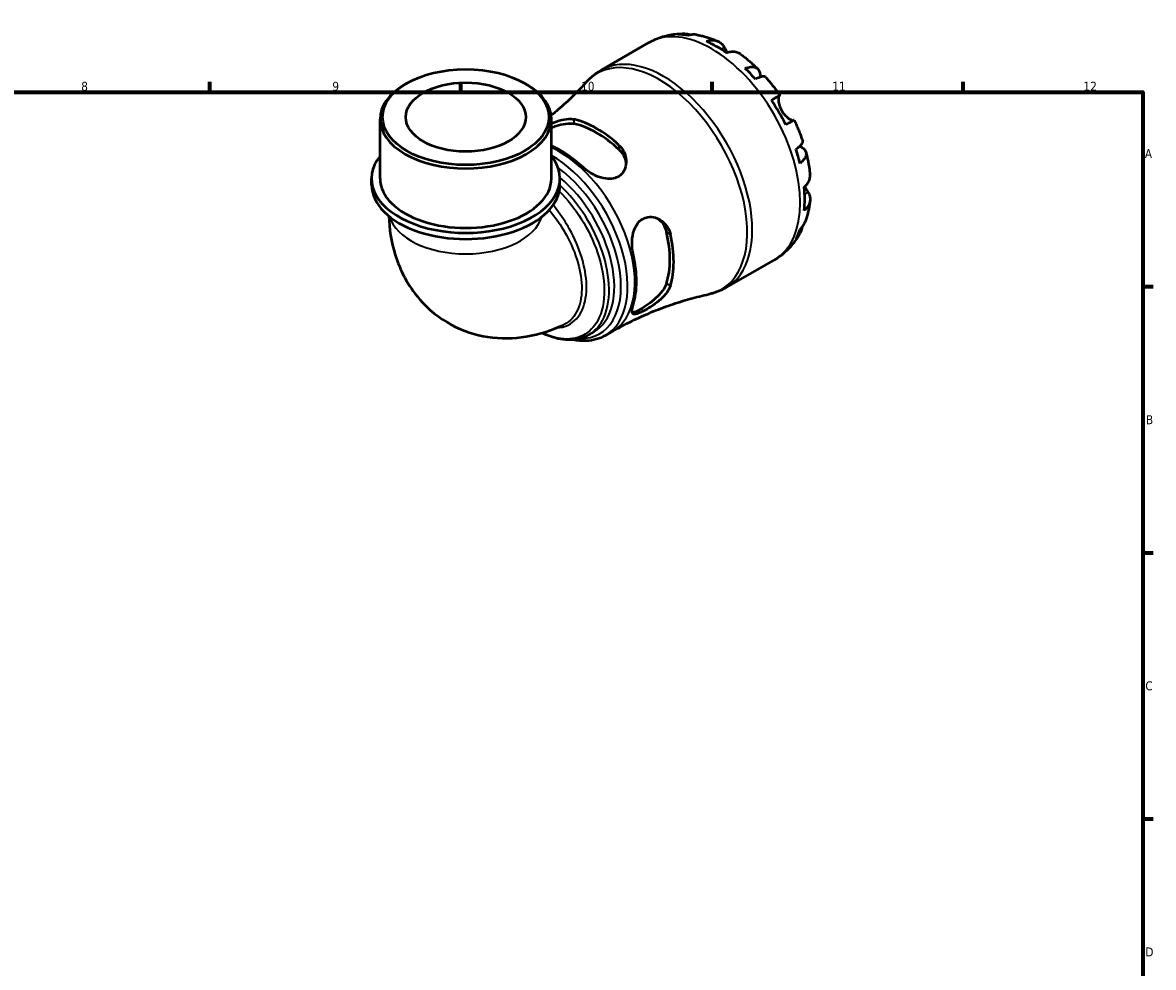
# Model space of a CAD drawing. Header units: millimetres. Extents: x 0 to 902, y 0 to 861.
# Tile 6 of 6: x 508 to 824, y 330 to 593. Entities that reach past the tile are written whole.
import ezdxf

# ---------------------------------------------------------------- set-up
doc = ezdxf.new("R2010")
doc.units = ezdxf.units.MM
for name, color, linetype, lineweight in [('Border (ISO)', 7, 'Continuous', 70), ('Visible (ISO)', 7, 'Continuous', 50), ('Visible Narrow (ISO)', 7, 'Continuous', 35)]:
    doc.layers.add(name, color=color, linetype=linetype, lineweight=lineweight)
doc.styles.add('Note Text (ISO)', font='tahoma.ttf')

# ---------------------------------------------------------------- blocks, each defined once
blk = doc.blocks.new('Borders Default Border')
at = {"layer": 'Border (ISO)'}
for p, q in [((560.67, 574), (560.67, 576.9)), ((630.75, 574), (630.75, 576.9)), ((700.83, 574), (700.83, 576.9)), ((770.92, 574), (770.92, 576.9)), ((821, 519.75), (823.9, 519.75)), ((821, 445.5), (823.9, 445.5)), ((821, 371.25), (823.9, 371.25))]:
    blk.add_line(p, q, dxfattribs=at)
at = {"layer": 'Border (ISO)', "flags": 128}
blk.add_lwpolyline([(20, 20), (20, 574), (821, 574), (821, 20), (20, 20)], dxfattribs=at)
at = {"layer": 'Border (ISO)', "color": 232, "true_color": 0xca0064, "char_height": 2.5, "attachment_point": 7, "style": 'Note Text (ISO)'}
for s, insert in [('8', (524.81, 574.34)), ('9', (594.88, 574.35)), ('10', (664.29, 574.35)), ('11', (734.37, 574.4)), ('12', (804.46, 574.4)), ('A', (821.59, 555.62)), ('B', (821.89, 481.37)), ('C', (821.73, 407.08)), ('D', (821.73, 332.88))]:
    blk.add_mtext(s, dxfattribs=dict(at, insert=insert))

msp = doc.modelspace()

# ---------------------------------------------------------------- linework, layer by layer
at = {"layer": 'Visible (ISO)'}
for p, q in [((669.852, 580.132), (683.227, 587.834)), ((615.635, 576.47), (615.138, 576.181)), ((648.573, 576.47), (649.07, 576.181)), ((608.202, 549.89), (608.202, 566.486)), ((656.005, 549.89), (656.005, 566.486)), ((605.812, 548.173), (605.812, 549.89)), ((658.396, 548.173), (658.396, 549.89)), ((704.784, 519.471), (718.159, 527.173)), ((666.426, 506.267), (667.893, 507.112)), ((671.08, 506.12), (673.102, 507.285))]:
    msp.add_line(p, q, dxfattribs=at)
for centre, major_axis, ratio, start_param, end_param in [((702.107, 558.318), (-17.365, 30.155), 0.5780931, 5.8300396, 5.9548003), ((702.107, 558.318), (-17.365, 30.155), 0.5780931, 5.3845169, 5.6149248), ((702.107, 558.318), (-17.365, 30.155), 0.5780931, 5.0446414, 5.1694021), ((632.104, 566.486), (-23.901, 0), 0.5758617, 5.5016397, 10.2063236), ((702.107, 558.318), (-17.365, 30.155), 0.5780931, 4.5991188, 4.8295266), ((668.608, 539.027), (15.189, -26.376), 0.5780931, 2.0648118, 2.6514446), ((668.608, 539.027), (14.447, -25.088), 0.5780931, 2.0492686, 2.6669878), ((658.709, 533.326), (-14.847, 25.782), 0.5780931, 5.1994433, 5.6285816), ((632.104, 549.89), (-26.292, 0), 0.5758617, 5.8534856, 9.8544776), ((702.107, 558.318), (-17.365, 30.155), 0.5780931, 4.2592433, 4.3840039), ((632.104, 549.89), (-23.901, 0), 0.5758617, 0, 3.1415927), ((632.104, 548.173), (-26.292, 0), 0.5758617, 0, 3.1415927), ((702.107, 558.318), (-17.365, 30.155), 0.5780931, 3.8137206, 4.0441285), ((668.608, 539.027), (14.447, -25.088), 0.5780931, 0.4784723, 1.0961914), ((668.608, 539.027), (15.189, -26.376), 0.5780931, 0.4940154, 1.0806483), ((702.107, 558.318), (17.365, -30.155), 0.5780931, 0.3322525, 0.4570131), ((658.709, 533.326), (-14.847, 25.782), 0.5780931, 3.628647, 4.229202)]:
    msp.add_ellipse(centre, major_axis=major_axis, ratio=ratio, start_param=start_param, end_param=end_param, dxfattribs=at)
for major_axis in [(23.201, 0), (16.731, 0)]:
    msp.add_ellipse((632.104, 567.059), major_axis=major_axis, ratio=0.5758617, dxfattribs=at)
for points, knots in [([(683.227, 587.834), (683.832, 588.183), (684.458, 588.497), (685.736, 589.05), (686.389, 589.29), (687.711, 589.694), (688.38, 589.859), (689.722, 590.115), (690.396, 590.206), (691.739, 590.321), (692.408, 590.344), (693.073, 590.336)], [5.49972085, 5.49972085, 5.49972085, 5.49972085, 5.56571751, 5.56571751, 5.63171416, 5.63171416, 5.69771082, 5.69771082, 5.76370747, 5.76370747, 5.82970413, 5.82970413, 5.82970413, 5.82970413]), ([(691.292, 590.1), (691.793, 590.241), (692.307, 590.316), (693.269, 590.349), (693.806, 590.306), (694.557, 590.146), (694.776, 590.086), (694.991, 590.017)], [0.18971835, 0.18971835, 0.18971835, 0.18971835, 0.3698032, 0.3698032, 0.55498435, 0.55498435, 0.63215004, 0.63215004, 0.63215004, 0.63215004]), ([(696.64, 589.997), (696.261, 590.063), (695.876, 590.084), (695.081, 590.047), (694.603, 589.969), (694.127, 589.825)], [5.42317109, 5.42317109, 5.42317109, 5.42317109, 5.5737621, 5.5737621, 5.75384696, 5.75384696, 5.75384696, 5.75384696]), ([(696.64, 589.997), (697.047, 589.926), (697.451, 589.844), (698.253, 589.66), (698.65, 589.558), (699.437, 589.337), (699.828, 589.217), (700.601, 588.959), (700.984, 588.822), (701.744, 588.531), (702.12, 588.377), (702.493, 588.216)], [5.94991793, 5.94991793, 5.94991793, 5.94991793, 5.99193941, 5.99193941, 6.03396089, 6.03396089, 6.07598237, 6.07598237, 6.11800385, 6.11800385, 6.16002533, 6.16002533, 6.16002533, 6.16002533]), ([(699.279, 588.207), (699.731, 588.36), (700.172, 588.453), (700.966, 588.529), (701.39, 588.515), (702.181, 588.357), (702.548, 588.212), (703.166, 587.851), (703.473, 587.599), (703.937, 587.06), (704.112, 586.797), (704.257, 586.523)], [0.18972425, 0.18972425, 0.18972425, 0.18972425, 0.36926522, 0.36926522, 0.55452014, 0.55452014, 0.73977506, 0.73977506, 0.92607912, 0.92607912, 1.06568045, 1.06568045, 1.06568045, 1.06568045]), ([(704.257, 586.523), (704.323, 586.398), (704.395, 586.263), (704.547, 585.984), (704.625, 585.842), (704.813, 585.508), (704.925, 585.314), (705.067, 585.077), (705.088, 585.041), (705.109, 585.006)], [-0.64798358, -0.64798358, -0.64798358, -0.64798358, -0.58129223, -0.58129223, -0.51957432, -0.51957432, -0.44316993, -0.44316993, -0.4297859, -0.4297859, -0.4297859, -0.4297859]), ([(708.784, 584.597), (708.695, 584.662), (708.604, 584.721), (708.205, 584.955), (707.838, 585.099), (707.047, 585.257), (706.623, 585.271), (705.829, 585.195), (705.388, 585.103), (704.936, 584.95)], [5.1737673, 5.1737673, 5.1737673, 5.1737673, 5.22854914, 5.22854914, 5.41380406, 5.41380406, 5.59905898, 5.59905898, 5.77859995, 5.77859995, 5.77859995, 5.77859995]), ([(708.785, 584.597), (709.122, 584.353), (709.456, 584.103), (710.117, 583.592), (710.444, 583.331), (711.092, 582.797), (711.413, 582.524), (712.047, 581.968), (712.36, 581.685), (712.981, 581.109), (713.287, 580.815), (713.591, 580.517)], [0.12660616, 0.12660616, 0.12660616, 0.12660616, 0.16914562, 0.16914562, 0.21168508, 0.21168508, 0.25422453, 0.25422453, 0.29676399, 0.29676399, 0.33930345, 0.33930345, 0.33930345, 0.33930345]), ([(710.088, 580.633), (710.518, 580.804), (710.926, 580.923), (711.639, 581.059), (712.007, 581.086), (712.665, 581.025), (712.956, 580.937), (713.418, 580.689), (713.633, 580.507), (713.963, 580.037), (714.079, 579.75), (714.211, 579.153), (714.239, 578.787), (714.21, 578.313), (714.205, 578.243), (714.198, 578.172)], [0.1897184, 0.1897184, 0.1897184, 0.1897184, 0.3698032, 0.3698032, 0.5549844, 0.5549844, 0.7401655, 0.7401655, 0.9258164, 0.9258164, 1.1114673, 1.1114673, 1.2978252, 1.2978252, 1.3296564, 1.3296564, 1.3296564, 1.3296564]), ([(665.81, 576.86), (666.042, 577.117), (666.283, 577.367), (666.779, 577.853), (667.035, 578.088), (667.561, 578.544), (667.832, 578.763), (668.386, 579.185), (668.671, 579.387), (669.252, 579.774), (669.549, 579.957), (669.852, 580.132)], [5.31466338, 5.31466338, 5.31466338, 5.31466338, 5.35167487, 5.35167487, 5.38868637, 5.38868637, 5.42569786, 5.42569786, 5.46270936, 5.46270936, 5.49972085, 5.49972085, 5.49972085, 5.49972085]), ([(715.796, 578.192), (715.728, 578.267), (715.635, 578.318), (715.373, 578.387), (715.162, 578.392), (714.639, 578.309), (714.329, 578.222), (713.701, 577.996), (713.329, 577.839), (712.923, 577.644)], [5.06842871, 5.06842871, 5.06842871, 5.06842871, 5.20339981, 5.20339981, 5.38858096, 5.38858096, 5.5737621, 5.5737621, 5.75384696, 5.75384696, 5.75384696, 5.75384696]), ([(715.796, 578.192), (716.077, 577.875), (716.354, 577.554), (716.901, 576.904), (717.17, 576.575), (717.702, 575.909), (717.964, 575.572), (718.481, 574.891), (718.735, 574.547), (719.235, 573.852), (719.481, 573.501), (719.723, 573.146)], [0.44562107, 0.44562107, 0.44562107, 0.44562107, 0.48754131, 0.48754131, 0.52946156, 0.52946156, 0.5713818, 0.5713818, 0.61330205, 0.61330205, 0.65522229, 0.65522229, 0.65522229, 0.65522229]), ([(665.81, 576.86), (664.632, 575.557), (663.383, 574.254), (660.748, 571.674), (659.362, 570.396), (657.268, 568.585), (656.611, 568.033), (655.942, 567.486)], [5.31466338, 5.31466338, 5.31466338, 5.31466338, 5.351674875, 5.351674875, 5.388686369, 5.388686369, 5.405153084, 5.405153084, 5.405153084, 5.405153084]), ([(717.391, 571.812), (717.777, 572.034), (718.12, 572.231), (718.681, 572.553), (718.947, 572.706), (719.362, 572.943), (719.512, 573.028), (719.691, 573.13), (719.736, 573.155), (719.707, 573.135), (719.66, 573.107), (719.586, 573.064)], [0.18972425, 0.18972425, 0.18972425, 0.18972425, 0.36926522, 0.36926522, 0.55452014, 0.55452014, 0.73977506, 0.73977506, 0.92607912, 0.92607912, 1.06568045, 1.06568045, 1.06568045, 1.06568045]), ([(719.586, 573.064), (719.565, 573.051), (719.545, 573.033), (719.487, 572.957), (719.452, 572.881), (719.394, 572.669), (719.372, 572.532), (719.342, 572.137), (719.345, 571.857), (719.418, 571.146), (719.503, 570.706), (719.792, 569.772), (720, 569.288), (720.264, 568.83)], [-0.64434498, -0.64434498, -0.64434498, -0.64434498, -0.60308586, -0.60308586, -0.52007987, -0.52007987, -0.43273909, -0.43273909, -0.31000661, -0.31000661, -0.15868997, -0.15868997, 0, 0, 0, 0]), ([(720.264, 568.83), (720.412, 568.573), (720.577, 568.327), (720.942, 567.848), (721.143, 567.619), (721.633, 567.125), (721.922, 566.883), (722.456, 566.504), (722.696, 566.364), (723.047, 566.201), (723.172, 566.156), (723.378, 566.106), (723.459, 566.101), (723.528, 566.114), (723.535, 566.115), (723.542, 566.117)], [0, 0, 0, 0, 0.08884908, 0.08884908, 0.18379648, 0.18379648, 0.31419699, 0.31419699, 0.43784665, 0.43784665, 0.52411276, 0.52411276, 0.60765264, 0.60765264, 0.61860221, 0.61860221, 0.61860221, 0.61860221]), ([(656.005, 565.266), (656.967, 565.683), (657.95, 566.03), (659.796, 566.476), (660.665, 566.584), (661.777, 566.537), (662.093, 566.497), (662.386, 566.431)], [-0.88745646, -0.88745646, -0.88745646, -0.88745646, -0.57211765, -0.57211765, -0.26999113, -0.26999113, -0.13970688, -0.13970688, -0.13970688, -0.13970688]), ([(656.006, 564.116), (656.447, 564.288), (656.887, 564.445), (658.209, 564.867), (659.161, 565.097), (660.925, 565.311), (661.738, 565.293), (662.386, 565.159)], [2.57343538, 2.57343538, 2.57343538, 2.57343538, 2.70883855, 2.70883855, 2.99739196, 2.99739196, 3.28594537, 3.28594537, 3.28594537, 3.28594537]), ([(723.723, 566.218), (723.722, 566.218), (723.678, 566.194), (723.512, 566.1), (723.362, 566.015), (722.947, 565.777), (722.681, 565.625), (722.12, 565.303), (721.777, 565.106), (721.391, 564.884)], [5.06966352, 5.06966352, 5.06966352, 5.06966352, 5.22854914, 5.22854914, 5.41380406, 5.41380406, 5.59905898, 5.59905898, 5.77859995, 5.77859995, 5.77859995, 5.77859995]), ([(723.723, 566.218), (723.909, 565.831), (724.09, 565.443), (724.442, 564.662), (724.613, 564.269), (724.945, 563.481), (725.106, 563.086), (725.417, 562.292), (725.567, 561.894), (725.857, 561.095), (725.996, 560.694), (726.13, 560.293)], [0.9155823, 0.9155823, 0.9155823, 0.9155823, 0.95750382, 0.95750382, 0.99942535, 0.99942535, 1.04134687, 1.04134687, 1.08326839, 1.08326839, 1.12518992, 1.12518992, 1.12518992, 1.12518992]), ([(674.831, 559.264), (675.092, 559.023), (675.33, 558.763), (676.073, 557.807), (676.449, 557.04), (676.889, 555.413), (676.941, 554.55), (676.695, 552.987), (676.429, 552.279), (675.692, 551.216), (675.293, 550.825), (674.362, 550.233), (673.852, 550.032), (672.623, 549.779), (671.903, 549.774), (670.244, 550.002), (669.307, 550.294), (667.479, 551.11), (666.59, 551.642), (665.495, 552.478), (665.203, 552.724), (664.931, 552.978)], [-2.4790192, -2.4790192, -2.4790192, -2.4790192, -2.3627081, -2.3627081, -2.0765821, -2.0765821, -1.7793934, -1.7793934, -1.5106282, -1.5106282, -1.3077881, -1.3077881, -1.1151315, -1.1151315, -0.8806036, -0.8806036, -0.5856229, -0.5856229, -0.2787648, -0.2787648, -0.1576809, -0.1576809, -0.1576809, -0.1576809]), ([(724.209, 558.095), (724.583, 558.348), (724.905, 558.59), (725.416, 559.018), (725.648, 559.242), (725.983, 559.649), (726.085, 559.833), (726.158, 560.092), (726.161, 560.198), (726.13, 560.293)], [0.18971835, 0.18971835, 0.18971835, 0.18971835, 0.3698032, 0.3698032, 0.55498435, 0.55498435, 0.7401655, 0.7401655, 0.87574142, 0.87574142, 0.87574142, 0.87574142]), ([(725.292, 558.917), (725.368, 558.883), (725.441, 558.849), (725.875, 558.634), (726.177, 558.428), (726.626, 558.018), (726.816, 557.776), (727.055, 557.258), (727.105, 556.983), (727.087, 556.461), (727.017, 556.168), (726.738, 555.57), (726.53, 555.267), (726.054, 554.72), (725.747, 554.428), (725.383, 554.142)], [4.608911, 4.608911, 4.608911, 4.608911, 4.6457401, 4.6457401, 4.832098, 4.832098, 5.0177489, 5.0177489, 5.2033998, 5.2033998, 5.388581, 5.388581, 5.5737621, 5.5737621, 5.753847, 5.753847, 5.753847, 5.753847]), ([(674.831, 557.992), (675.479, 557.38), (676.023, 556.617), (676.629, 555.216), (676.785, 554.607), (676.848, 554.018)], [-1.10918766, -1.10918766, -1.10918766, -1.10918766, -0.82063425, -0.82063425, -0.61570303, -0.61570303, -0.61570303, -0.61570303]), ([(727.042, 557.22), (727.149, 556.809), (727.25, 556.396), (727.439, 555.571), (727.528, 555.157), (727.693, 554.33), (727.769, 553.916), (727.908, 553.088), (727.971, 552.674), (728.084, 551.846), (728.133, 551.431), (728.176, 551.017)], [1.23147318, 1.23147318, 1.23147318, 1.23147318, 1.27400757, 1.27400757, 1.31654195, 1.31654195, 1.35907633, 1.35907633, 1.40161072, 1.40161072, 1.4441451, 1.4441451, 1.4441451, 1.4441451]), ([(726.55, 547.513), (726.909, 547.826), (727.211, 548.161), (727.675, 548.808), (727.876, 549.181), (728.136, 549.941), (728.195, 550.33), (728.194, 550.793), (728.188, 550.904), (728.176, 551.017)], [0.18972425, 0.18972425, 0.18972425, 0.18972425, 0.36926522, 0.36926522, 0.55452014, 0.55452014, 0.73977506, 0.73977506, 0.79600182, 0.79600182, 0.79600182, 0.79600182]), ([(727.592, 546.106), (727.757, 545.844), (727.896, 545.562), (728.13, 544.893), (728.193, 544.503), (728.195, 543.79), (728.136, 543.401), (727.876, 542.64), (727.675, 542.268), (727.211, 541.621), (726.909, 541.286), (726.55, 540.972)], [4.90264375, 4.90264375, 4.90264375, 4.90264375, 5.04224508, 5.04224508, 5.22854914, 5.22854914, 5.41380406, 5.41380406, 5.59905898, 5.59905898, 5.77859995, 5.77859995, 5.77859995, 5.77859995]), ([(726.686, 547.635), (726.759, 547.503), (726.831, 547.375), (727.018, 547.048), (727.131, 546.858), (727.348, 546.498), (727.451, 546.331), (727.561, 546.155), (727.577, 546.13), (727.592, 546.106)], [-2.35354239, -2.35354239, -2.35354239, -2.35354239, -2.30519389, -2.30519389, -2.22617552, -2.22617552, -2.14450488, -2.14450488, -2.1308178, -2.1308178, -2.1308178, -2.1308178]), ([(728.172, 543.755), (728.126, 543.351), (728.072, 542.948), (727.946, 542.145), (727.874, 541.744), (727.711, 540.946), (727.621, 540.548), (727.421, 539.755), (727.311, 539.36), (727.072, 538.574), (726.942, 538.183), (726.801, 537.794)], [1.69401657, 1.69401657, 1.69401657, 1.69401657, 1.73603485, 1.73603485, 1.77805313, 1.77805313, 1.82007142, 1.82007142, 1.8620897, 1.8620897, 1.90410798, 1.90410798, 1.90410798, 1.90410798]), ([(610.628, 539.439), (610.765, 535.9), (611.299, 532.277), (613.748, 524.385), (615.915, 520.064), (621.653, 513.419), (624.728, 510.91), (631.345, 507.377), (634.807, 506.267), (641.943, 505.167), (645.591, 505.275), (652.776, 506.457), (656.261, 507.632), (659.464, 509.13)], [3.1853239, 3.1853239, 3.1853239, 3.1853239, 3.4370648, 3.4370648, 3.7297005, 3.7297005, 3.947499, 3.947499, 4.1492136, 4.1492136, 4.3705772, 4.3705772, 4.6189533, 4.6189533, 4.6189533, 4.6189533]), ([(678.805, 528.948), (678.742, 529.221), (678.688, 529.501), (678.513, 530.641), (678.468, 531.542), (678.568, 533.482), (678.746, 534.52), (679.331, 536.216), (679.682, 536.903), (680.498, 537.938), (680.916, 538.315), (681.861, 538.886), (682.375, 539.069), (683.598, 539.256), (684.303, 539.193), (685.835, 538.741), (686.64, 538.272), (687.958, 537.052), (688.485, 536.317), (689, 535.123), (689.122, 534.746), (689.211, 534.357)], [-2.4596733, -2.4596733, -2.4596733, -2.4596733, -2.3687682, -2.3687682, -2.0987401, -2.0987401, -1.7859063, -1.7859063, -1.5384941, -1.5384941, -1.3426217, -1.3426217, -1.1452716, -1.1452716, -0.8922041, -0.8922041, -0.5721176, -0.5721176, -0.2699911, -0.2699911, -0.1397069, -0.1397069, -0.1397069, -0.1397069]), ([(685.662, 538.74), (686.145, 538.388), (686.6, 537.945), (687.514, 536.714), (687.904, 535.859), (688.11, 534.991)], [2.79078922, 2.79078922, 2.79078922, 2.79078922, 2.99739196, 2.99739196, 3.28594537, 3.28594537, 3.28594537, 3.28594537]), ([(725.383, 535.687), (725.747, 536.027), (726.054, 536.4), (726.489, 537.074), (726.667, 537.425), (726.801, 537.794)], [0.18971835, 0.18971835, 0.18971835, 0.18971835, 0.3698032, 0.3698032, 0.52363054, 0.52363054, 0.52363054, 0.52363054]), ([(725.322, 534.536), (724.996, 533.949), (724.639, 533.374), (723.862, 532.254), (723.443, 531.709), (722.541, 530.662), (722.059, 530.158), (721.037, 529.204), (720.496, 528.753), (719.364, 527.914), (718.772, 527.526), (718.159, 527.173)], [2.02423579, 2.02423579, 2.02423579, 2.02423579, 2.09101427, 2.09101427, 2.15779275, 2.15779275, 2.22457124, 2.22457124, 2.29134972, 2.29134972, 2.3581282, 2.3581282, 2.3581282, 2.3581282]), ([(725.999, 536.358), (725.95, 536.126), (725.889, 535.895), (725.648, 535.154), (725.416, 534.669), (724.905, 533.854), (724.583, 533.448), (724.209, 533.086)], [5.30736576, 5.30736576, 5.30736576, 5.30736576, 5.38858096, 5.38858096, 5.5737621, 5.5737621, 5.75384696, 5.75384696, 5.75384696, 5.75384696]), ([(688.11, 520.602), (687.904, 519.972), (687.514, 519.258), (686.448, 517.834), (685.774, 517.124), (684.432, 515.901), (683.678, 515.298), (682.181, 514.219), (681.439, 513.743), (680.812, 513.382), (680.185, 513.021), (679.611, 512.74), (678.939, 512.516), (678.744, 512.475), (678.581, 512.467)], [-1.1091877, -1.1091877, -1.1091877, -1.1091877, -0.8206342, -0.8206342, -0.5320808, -0.5320808, -0.2660404, -0.2660404, 0, 0, 0, 0.2660404, 0.2660404, 0.4023912, 0.4023912, 0.4023912, 0.4023912]), ([(673.102, 507.285), (674.846, 508.289), (676.621, 509.237), (680.209, 511.008), (682.021, 511.831), (685.655, 513.345), (687.476, 514.036), (691.098, 515.285), (692.899, 515.842), (696.454, 516.826), (698.208, 517.253), (699.926, 517.618)], [2.3581282, 2.3581282, 2.3581282, 2.3581282, 2.39513969, 2.39513969, 2.43215119, 2.43215119, 2.46916268, 2.46916268, 2.50617418, 2.50617418, 2.54318567, 2.54318567, 2.54318567, 2.54318567]), ([(689.211, 519.969), (689.132, 519.712), (689.026, 519.45), (688.568, 518.532), (688.091, 517.869), (686.901, 516.559), (686.179, 515.912), (684.7, 514.764), (683.954, 514.254), (682.663, 513.459), (682.125, 513.154), (681.146, 512.653), (680.716, 512.459), (679.881, 512.149), (679.516, 512.065), (678.883, 512.075), (678.668, 512.221), (678.46, 512.798), (678.476, 513.241), (678.654, 514.046), (678.721, 514.294), (678.805, 514.56)], [-2.4790192, -2.4790192, -2.4790192, -2.4790192, -2.3627081, -2.3627081, -2.0765821, -2.0765821, -1.7793934, -1.7793934, -1.5106282, -1.5106282, -1.3077881, -1.3077881, -1.1151315, -1.1151315, -0.8806036, -0.8806036, -0.5856229, -0.5856229, -0.2787648, -0.2787648, -0.1576809, -0.1576809, -0.1576809, -0.1576809]), ([(704.784, 519.471), (704.481, 519.297), (704.173, 519.132), (703.547, 518.823), (703.23, 518.679), (702.586, 518.411), (702.26, 518.287), (701.603, 518.06), (701.27, 517.957), (700.601, 517.772), (700.264, 517.69), (699.926, 517.618)], [2.3581282, 2.3581282, 2.3581282, 2.3581282, 2.39513969, 2.39513969, 2.43215119, 2.43215119, 2.46916268, 2.46916268, 2.50617418, 2.50617418, 2.54318567, 2.54318567, 2.54318567, 2.54318567]), ([(666.426, 506.267), (665.695, 505.846), (664.91, 505.518), (663.251, 505.051), (662.376, 504.917), (660.54, 504.842), (659.577, 504.91), (657.587, 505.253), (656.558, 505.536), (654.819, 506.18), (654.112, 506.487), (653.406, 506.839)], [3.92893534, 3.92893534, 3.92893534, 3.92893534, 4.07447921, 4.07447921, 4.22256833, 4.22256833, 4.3765817, 4.3765817, 4.53639198, 4.53639198, 4.64531886, 4.64531886, 4.64531886, 4.64531886]), ([(671.08, 506.12), (669.487, 505.203), (667.662, 504.699), (664.561, 504.571), (663.353, 504.676), (662.125, 504.924)], [2.3581282, 2.3581282, 2.3581282, 2.3581282, 2.65134297, 2.65134297, 2.82882481, 2.82882481, 2.82882481, 2.82882481])]:
    msp.add_open_spline(points, degree=3, knots=knots, dxfattribs=at)
at = {"layer": 'Visible Narrow (ISO)'}
for p, q in [((704.257, 586.523), (703.363, 586.007)), ((719.586, 573.064), (717.397, 571.803)), ((662.386, 565.159), (662.386, 566.431)), ((674.831, 559.264), (674.831, 557.992)), ((727.592, 546.106), (726.683, 545.583)), ((688.11, 534.991), (689.211, 534.357)), ((689.211, 519.969), (688.11, 520.602))]:
    msp.add_line(p, q, dxfattribs=at)
for centre, major_axis, ratio, start_param, end_param in [((700.693, 557.504), (-17.466, 30.33), 0.5780931, 3.1415927, 6.2831853), ((687.318, 549.801), (17.466, -30.33), 0.5780931, 0, 3.1415927), ((686.073, 549.085), (-17.354, 30.136), 0.5780931, 2.9565352, 6.4682428), ((658.256, 533.066), (14.846, -25.781), 0.5780931, 0, 2.4653309), ((656.234, 531.901), (14.846, -25.781), 0.5780931, 0, 2.3689914), ((655.252, 531.336), (14.235, -24.719), 0.5780931, 5.9526077, 8.5123161), ((654.27, 530.77), (13.624, -23.658), 0.5780931, 0, 2.1430243), ((632.104, 541.277), (21.511, 0), 0.5758617, 3.3075495, 6.1172285)]:
    msp.add_ellipse(centre, major_axis=major_axis, ratio=ratio, start_param=start_param, end_param=end_param, dxfattribs=at)
for points, knots in [([(658.21, 546.376), (660.46, 544.155), (662.556, 541.526), (666.242, 535.66), (667.796, 532.401), (670.075, 525.625), (670.718, 522.115), (670.803, 515.592), (670.177, 512.622), (667.937, 508.45), (666.524, 507.025), (663.022, 505.251), (660.912, 504.944), (656.985, 505.48), (655.251, 506.028), (653.498, 506.869)], [1.9097698, 1.9097698, 1.9097698, 1.9097698, 2.2897185, 2.2897185, 2.6910472, 2.6910472, 3.1258453, 3.1258453, 3.5840045, 3.5840045, 3.9597088, 3.9597088, 4.3491262, 4.3491262, 4.6297807, 4.6297807, 4.6297807, 4.6297807]), ([(666.426, 506.267), (667.997, 507.173), (669.297, 508.552), (671.508, 512.676), (672.147, 515.725), (672.053, 522.418), (671.39, 526.019), (669.041, 532.965), (667.441, 536.305), (663.447, 542.627), (661.018, 545.579), (658.411, 547.997), (658.403, 548.005), (658.394, 548.013)], [-3.9289353, -3.9289353, -3.9289353, -3.9289353, -3.5840045, -3.5840045, -3.1258453, -3.1258453, -2.6910472, -2.6910472, -2.2897185, -2.2897185, -1.8680411, -1.8680411, -1.8666479, -1.8666479, -1.8666479, -1.8666479]), ([(655.359, 541.11), (655.605, 540.822), (655.848, 540.529), (657.391, 538.613), (658.596, 536.866), (661.095, 532.586), (662.267, 529.99), (663.909, 524.845), (664.377, 522.299), (664.535, 517.47), (664.172, 515.218), (662.558, 511.46), (661.255, 510.012), (659.557, 509.174), (659.511, 509.151), (659.464, 509.13)], [-2.7126092, -2.7126092, -2.7126092, -2.7126092, -2.6595986, -2.6595986, -2.3711841, -2.3711841, -1.981355, -1.981355, -1.5919216, -1.5919216, -1.1773756, -1.1773756, -0.737006, -0.737006, -0.7247792, -0.7247792, -0.7247792, -0.7247792]), ([(657.405, 508.233), (658.606, 508.277), (659.726, 508.548), (662.436, 509.887), (663.788, 511.385), (665.475, 515.277), (665.863, 517.609), (665.737, 522.612), (665.276, 525.25), (663.649, 530.584), (662.484, 533.277), (660.016, 537.707), (658.83, 539.513), (657.2, 541.628), (656.844, 542.071), (656.481, 542.501)], [0.4801646, 0.4801646, 0.4801646, 0.4801646, 0.737006, 0.737006, 1.1773756, 1.1773756, 1.5919216, 1.5919216, 1.981355, 1.981355, 2.3711841, 2.3711841, 2.6595986, 2.6595986, 2.7383262, 2.7383262, 2.7383262, 2.7383262])]:
    msp.add_open_spline(points, degree=3, knots=knots, dxfattribs=at)

# ---------------------------------------------------------------- block references
msp.add_blockref('Borders Default Border', (0, 0))

doc.saveas('drawing.dxf')
